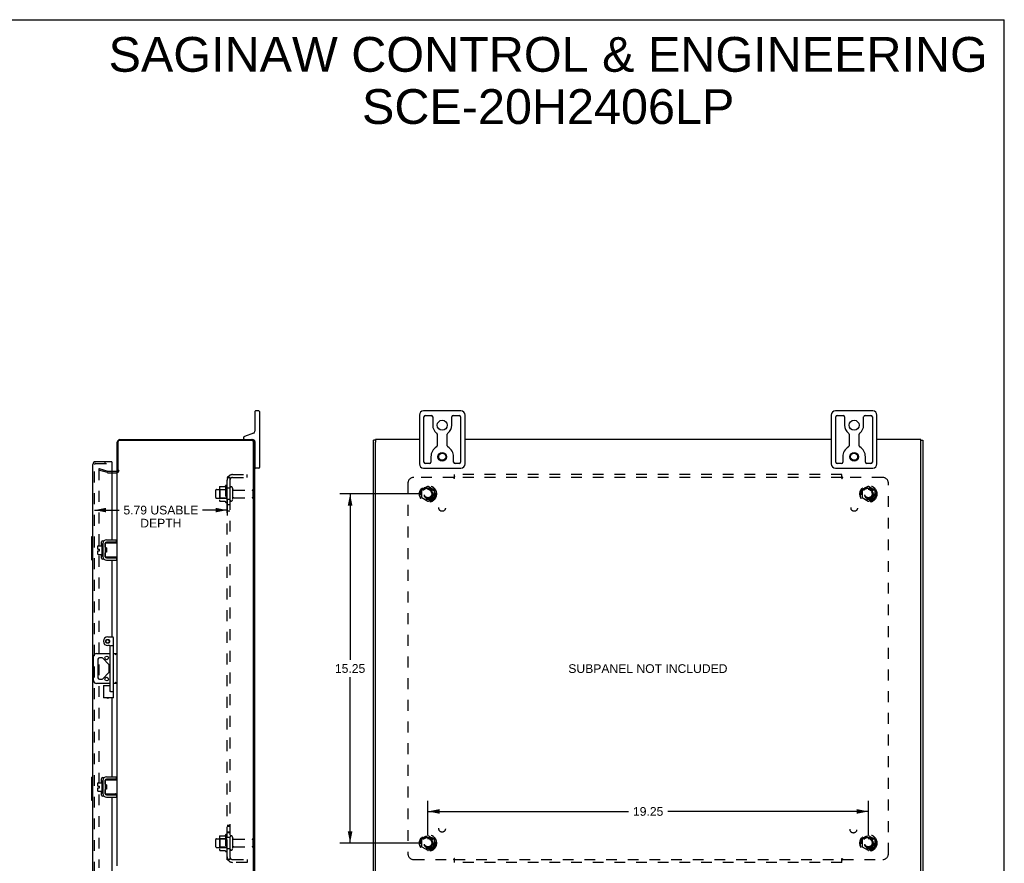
# Model space of a CAD drawing. Header units: inches. Extents: x 0 to 86.1, y 0 to 55.7.
# Tile 6 of 6: x 43 to 86.1, y 18.8 to 55.7. Entities that reach past the tile are written whole.
import ezdxf

# ---------------------------------------------------------------- set-up
doc = ezdxf.new("R2010")
doc.units = ezdxf.units.IN
doc.header["$LTSCALE"] = 4.734177
doc.header["$MEASUREMENT"] = 0
doc.linetypes.add('HIDDEN', pattern=[0.2, 0.1, -0.1])
doc.layers.get('0').update_dxf_attribs({"linetype": 'CONTINUOUS'})
for name, color, linetype in [('DEFAULT_2', 8, 'HIDDEN'), ('DIMENSIONS', 7, 'CONTINUOUS'), ('DOOR_ASSEMBLY', 7, 'CONTINUOUS'), ('SUBPANEL', 7, 'CONTINUOUS')]:
    doc.layers.add(name, color=color, linetype=linetype)
doc.styles.get("Standard").update_dxf_attribs({"font": 'arial.ttf'})
doc.dimstyles.new('DIMSTYLE_1', dxfattribs={"dimtxt": 0.379747, "dimasz": 0.506329, "dimexe": 0.09, "dimexo": 0.07, "dimgap": 0.0375, "dimtad": 0, "dimtih": 1, "dimtoh": 1, "dimzin": 4, "dimdsep": 46, "dimtxsty": 'Standard', "dimblk": '_FILLED', "dimblk1": '_FILLED', "dimblk2": '_FILLED', "dimcen": 0.09, "dimadec": 3, "dimazin": 1, "dimtfac": 1, "dimtdec": 3, "dimtofl": 0, "dimtmove": 0, "dimatfit": 3, "dimldrblk": '_FILLED', "dimfxl": 0, "dimtolj": 1, "dimtzin": 4, "dimarcsym": 0})

# ---------------------------------------------------------------- blocks, each defined once
blk = doc.blocks.new('_FILLED')
at = {"color": 0, "linetype": 'ByBlock'}
blk.add_solid([(0, 0), (-1, 0.2), (-1, -0.2)], dxfattribs=at)
blk = doc.blocks.new('*D5')
at = {"layer": 'DIMENSIONS', "color": 2, "linetype": 'Continuous'}
for p, q in [((52.104, 34.732), (52.104, 34.041)), ((46.311, 34.276), (47.384, 34.276)), ((52.104, 34.276), (51.032, 34.276))]:
    blk.add_line(p, q, dxfattribs=at)
at = {"layer": 'DIMENSIONS', "color": 2, "linetype": 'Continuous', "xscale": 0.5063291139, "yscale": 0.5063291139, "zscale": 0.5063291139, "rotation": 180}
blk.add_blockref('_FILLED', (46.311, 34.276), dxfattribs=at)
at = {"layer": 'DIMENSIONS', "color": 2, "linetype": 'Continuous', "xscale": 0.5063291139, "yscale": 0.5063291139, "zscale": 0.5063291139}
blk.add_blockref('_FILLED', (52.104, 34.276), dxfattribs=at)
at = {"layer": 'DIMENSIONS', "color": 2, "linetype": 'Continuous', "insert": (49.208, 34.466), "char_height": 0.37975, "width": 3.26808, "attachment_point": 2, "line_spacing_factor": 0.9}
blk.add_mtext('5.79 USABLE\\PDEPTH', dxfattribs=at)
blk = doc.blocks.new('*D10')
at = {"layer": 'DIMENSIONS', "color": 2, "linetype": 'Continuous'}
for p, q in [((60.53, 34.982), (57.025, 34.982)), ((57.48, 34.982), (57.48, 27.737)), ((57.48, 19.732), (57.48, 26.978)), ((60.53, 19.732), (57.025, 19.732))]:
    blk.add_line(p, q, dxfattribs=at)
at = {"layer": 'DIMENSIONS', "color": 2, "linetype": 'Continuous', "xscale": 0.5063291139, "yscale": 0.5063291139, "zscale": 0.5063291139}
for p, rotation in [((57.48, 34.982), 90), ((57.48, 19.732), 270)]:
    blk.add_blockref('_FILLED', p, dxfattribs=dict(at, rotation=rotation))
at = {"layer": 'DIMENSIONS', "color": 2, "linetype": 'Continuous', "insert": (57.48, 27.547), "char_height": 0.3797, "width": 1.327, "attachment_point": 2, "line_spacing_factor": 0.9}
blk.add_mtext('15.25', dxfattribs=at)
blk = doc.blocks.new('*D11')
at = {"layer": 'DIMENSIONS', "color": 2, "linetype": 'Continuous'}
for p, q in [((60.884, 20.087), (60.884, 21.57)), ((80.134, 20.087), (80.134, 21.57)), ((60.884, 21.114), (69.656, 21.114)), ((80.134, 21.114), (71.363, 21.114))]:
    blk.add_line(p, q, dxfattribs=at)
at = {"layer": 'DIMENSIONS', "color": 2, "linetype": 'Continuous', "xscale": 0.5063291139, "yscale": 0.5063291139, "zscale": 0.5063291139, "rotation": 180}
blk.add_blockref('_FILLED', (60.884, 21.114), dxfattribs=at)
at = {"layer": 'DIMENSIONS', "color": 2, "linetype": 'Continuous', "xscale": 0.5063291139, "yscale": 0.5063291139, "zscale": 0.5063291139}
blk.add_blockref('_FILLED', (80.134, 21.114), dxfattribs=at)
at = {"layer": 'DIMENSIONS', "color": 2, "linetype": 'Continuous', "insert": (70.509, 21.304), "char_height": 0.3797, "width": 1.327, "attachment_point": 2, "line_spacing_factor": 0.9}
blk.add_mtext('19.25', dxfattribs=at)

msp = doc.modelspace()

# ---------------------------------------------------------------- linework, layer by layer
at = {"color": 7, "linetype": 'Continuous'}
for p, q in [((0, 55.696), (86.076, 55.696)), ((86.076, 0), (86.076, 55.696)), ((53.319, 38.582), (53.319, 37.722)), ((53.494, 38.607), (53.344, 38.607)), ((53.519, 38.582), (53.519, 36.132)), ((60.509, 38.422), (60.509, 36.292)), ((62.324, 38.607), (60.694, 38.607)), ((60.709, 36.37), (60.709, 38.345)), ((60.772, 38.407), (61.028, 38.407)), ((61.09, 38.345), (61.09, 37.982)), ((61.928, 37.982), (61.928, 38.345)), ((61.991, 38.407), (62.247, 38.407)), ((62.309, 38.345), (62.309, 36.37)), ((62.509, 36.292), (62.509, 38.422)), ((78.509, 38.422), (78.509, 36.292)), ((80.324, 38.607), (78.694, 38.607)), ((78.709, 36.37), (78.709, 38.345)), ((78.772, 38.407), (79.028, 38.407)), ((79.09, 38.345), (79.09, 37.982)), ((79.928, 37.982), (79.928, 38.345)), ((79.991, 38.407), (80.247, 38.407)), ((80.309, 38.345), (80.309, 36.37)), ((80.509, 36.292), (80.509, 38.422)), ((53.26, 37.638), (52.859, 37.492)), ((61.29, 37.592), (61.29, 37.089)), ((61.728, 37.089), (61.728, 37.592)), ((79.29, 37.592), (79.29, 37.089)), ((79.728, 37.089), (79.728, 37.592)), ((52.819, 37.435), (52.819, 37.417)), ((53.168, 37.357), (53.229, 37.357)), ((53.319, 37.267), (53.319, 36.132)), ((58.584, 37.324), (58.509, 37.324)), ((58.584, 37.355), (58.584, 37.249)), ((82.434, 37.249), (82.434, 37.355)), ((82.434, 37.324), (82.509, 37.324)), ((53.319, 36.902), (53.304, 36.902)), ((61.014, 36.607), (61.014, 36.37)), ((62.004, 36.37), (62.004, 36.607)), ((79.014, 36.607), (79.014, 36.37)), ((80.004, 36.37), (80.004, 36.607)), ((53.319, 36.312), (53.304, 36.312)), ((60.952, 36.307), (60.772, 36.307)), ((62.247, 36.307), (62.067, 36.307)), ((78.952, 36.307), (78.772, 36.307)), ((80.247, 36.307), (80.067, 36.307)), ((53.494, 36.107), (53.344, 36.107)), ((60.694, 36.107), (62.324, 36.107)), ((78.694, 36.107), (80.324, 36.107)), ((46.462, 32.712), (46.627, 32.712)), ((46.627, 32.776), (46.627, 32.289)), ((46.637, 32.786), (46.657, 32.786)), ((46.667, 32.846), (46.67, 32.846)), ((46.771, 32.815), (46.771, 32.25)), ((46.775, 32.65), (46.775, 32.835)), ((46.785, 32.845), (47.304, 32.845)), ((47.271, 32.875), (46.831, 32.875)), ((47.271, 32.875), (47.271, 32.979)), ((46.452, 32.566), (46.452, 32.702)), ((46.452, 32.566), (46.52, 32.566)), ((46.452, 32.352), (46.452, 32.498)), ((46.452, 32.498), (46.52, 32.498)), ((46.462, 32.342), (46.627, 32.342)), ((46.52, 32.498), (46.52, 32.566)), ((46.637, 32.279), (46.657, 32.279)), ((46.775, 32.23), (46.775, 32.415)), ((46.835, 32.625), (46.785, 32.625)), ((46.835, 32.44), (46.785, 32.44)), ((46.801, 32.44), (46.801, 32.625)), ((46.806, 32.521), (46.803, 32.545)), ((46.811, 32.44), (46.817, 32.45)), ((46.816, 32.452), (46.823, 32.44)), ((46.831, 32.513), (46.828, 32.556)), ((46.835, 32.625), (46.835, 32.44)), ((46.667, 32.219), (46.67, 32.219)), ((47.304, 32.22), (46.785, 32.22)), ((46.831, 32.19), (47.271, 32.19)), ((47.232, 32.227), (47.224, 32.23)), ((47.271, 32.19), (47.271, 32.086)), ((46.393, 28.013), (46.994, 28.013)), ((47.134, 28.013), (47.304, 28.013)), ((46.268, 26.826), (46.268, 27.888)), ((46.459, 27.76), (46.459, 26.955)), ((46.621, 27.822), (46.522, 27.822)), ((46.931, 27.538), (46.665, 27.804)), ((46.665, 26.911), (46.931, 27.177)), ((46.949, 27.221), (46.949, 27.494)), ((46.994, 26.701), (46.393, 26.701)), ((46.522, 26.892), (46.621, 26.892)), ((47.304, 26.701), (47.134, 26.701)), ((46.627, 22.426), (46.627, 21.939)), ((46.637, 22.436), (46.657, 22.436)), ((46.667, 22.496), (46.67, 22.496)), ((46.771, 22.465), (46.771, 21.9)), ((46.775, 22.3), (46.775, 22.485)), ((46.785, 22.495), (47.304, 22.495)), ((47.271, 22.525), (46.831, 22.525)), ((47.271, 22.525), (47.271, 22.629)), ((46.452, 22.216), (46.452, 22.352)), ((46.452, 22.216), (46.52, 22.216)), ((46.452, 22.148), (46.52, 22.148)), ((46.452, 22.002), (46.452, 22.148)), ((46.462, 22.362), (46.627, 22.362)), ((46.462, 21.992), (46.627, 21.992)), ((46.52, 22.148), (46.52, 22.216)), ((46.775, 21.88), (46.775, 22.065)), ((46.835, 22.275), (46.785, 22.275)), ((46.835, 22.09), (46.785, 22.09)), ((46.801, 22.09), (46.801, 22.275)), ((46.806, 22.171), (46.803, 22.195)), ((46.811, 22.09), (46.817, 22.1)), ((46.816, 22.102), (46.823, 22.09)), ((46.831, 22.163), (46.828, 22.206)), ((46.835, 22.275), (46.835, 22.09)), ((46.637, 21.929), (46.657, 21.929)), ((46.667, 21.869), (46.67, 21.869)), ((47.304, 21.87), (46.785, 21.87)), ((46.831, 21.84), (47.271, 21.84)), ((47.232, 21.877), (47.224, 21.88)), ((47.271, 21.84), (47.271, 21.736))]:
    msp.add_line(p, q, dxfattribs=at)
at = {"color": 3, "linetype": 'Continuous'}
for p, q in [((47.304, 35.995), (47.304, 37.24)), ((47.327, 37.244), (47.327, 35.982)), ((47.407, 37.324), (53.171, 37.324)), ((47.421, 37.357), (53.168, 37.357)), ((53.251, 17.47), (53.251, 37.244)), ((53.304, 37.221), (53.304, 17.493)), ((58.509, 17.39), (58.509, 37.324)), ((58.584, 37.355), (58.584, 37.357)), ((60.509, 37.357), (58.584, 37.357)), ((58.584, 17.467), (58.584, 37.248)), ((78.509, 37.357), (62.509, 37.357)), ((82.434, 37.357), (80.509, 37.357)), ((82.434, 37.355), (82.434, 37.357)), ((82.434, 17.467), (82.434, 37.248)), ((82.509, 37.324), (82.509, 17.39)), ((47.061, 35.982), (47.262, 35.982)), ((47.304, 18.732), (47.304, 35.982)), ((46.667, 32.846), (46.667, 32.219)), ((46.831, 32.979), (47.271, 32.979)), ((46.831, 32.086), (47.271, 32.086)), ((46.667, 22.496), (46.667, 21.869)), ((46.831, 22.629), (47.271, 22.629)), ((46.831, 21.736), (47.271, 21.736))]:
    msp.add_line(p, q, dxfattribs=at)
at = {"color": 7, "linetype": 'Continuous'}
for points in [[(47.224, 32.835), (47.232, 32.838), (47.235, 32.839), (47.238, 32.84), (47.241, 32.841), (47.244, 32.842), (47.247, 32.842), (47.25, 32.843), (47.252, 32.844), (47.255, 32.844), (47.257, 32.844), (47.259, 32.845), (47.261, 32.845), (47.263, 32.845)], [(46.775, 32.65), (46.775, 32.648), (46.775, 32.646), (46.775, 32.645), (46.775, 32.643), (46.776, 32.642), (46.776, 32.64), (46.776, 32.639), (46.776, 32.638), (46.777, 32.636), (46.777, 32.635), (46.778, 32.634), (46.778, 32.633), (46.778, 32.632), (46.779, 32.631), (46.779, 32.63), (46.78, 32.629), (46.78, 32.628), (46.781, 32.628), (46.781, 32.627), (46.782, 32.626), (46.783, 32.626), (46.783, 32.625), (46.784, 32.625), (46.785, 32.625)], [(46.785, 32.44), (46.784, 32.44), (46.783, 32.44), (46.783, 32.439), (46.782, 32.439), (46.782, 32.438), (46.781, 32.438), (46.78, 32.437), (46.78, 32.436), (46.779, 32.435), (46.779, 32.434), (46.778, 32.433), (46.778, 32.432), (46.778, 32.431), (46.777, 32.43), (46.777, 32.429), (46.777, 32.428), (46.776, 32.426), (46.776, 32.425), (46.776, 32.423), (46.775, 32.422), (46.775, 32.42), (46.775, 32.419), (46.775, 32.417), (46.775, 32.415)], [(46.803, 32.545), (46.802, 32.553), (46.802, 32.561), (46.801, 32.565)], [(46.816, 32.452), (46.815, 32.453), (46.814, 32.455), (46.814, 32.458), (46.813, 32.462), (46.812, 32.466), (46.811, 32.471), (46.81, 32.477), (46.81, 32.483), (46.809, 32.49), (46.808, 32.497), (46.807, 32.505), (46.806, 32.513), (46.806, 32.521)], [(46.828, 32.556), (46.827, 32.566), (46.827, 32.577), (46.826, 32.587), (46.825, 32.597), (46.824, 32.606), (46.824, 32.615), (46.823, 32.622), (46.823, 32.625)], [(46.835, 32.453), (46.835, 32.454), (46.834, 32.462), (46.834, 32.472), (46.833, 32.481), (46.832, 32.491), (46.831, 32.502), (46.831, 32.513)], [(46.775, 32.27), (46.774, 32.271), (46.772, 32.273), (46.771, 32.274)], [(47.263, 32.22), (47.261, 32.22), (47.259, 32.22), (47.257, 32.22), (47.255, 32.221), (47.252, 32.221), (47.25, 32.222), (47.247, 32.223), (47.244, 32.223), (47.241, 32.224), (47.238, 32.225), (47.235, 32.226), (47.232, 32.227)], [(47.298, 28.013), (47.295, 28.013), (47.291, 28.012), (47.287, 28.01), (47.282, 28.007), (47.277, 28.004), (47.271, 28), (47.266, 27.996), (47.26, 27.992), (47.254, 27.988), (47.248, 27.983), (47.242, 27.978), (47.236, 27.973), (47.229, 27.968), (47.223, 27.963), (47.217, 27.958), (47.211, 27.953)], [(47.229, 26.747), (47.217, 26.757), (47.211, 26.761)], [(47.298, 26.701), (47.295, 26.702), (47.291, 26.703), (47.287, 26.705), (47.282, 26.708), (47.277, 26.711), (47.271, 26.715), (47.266, 26.719), (47.26, 26.723), (47.254, 26.727), (47.248, 26.732), (47.242, 26.737), (47.236, 26.742), (47.229, 26.747)], [(47.224, 22.485), (47.232, 22.488), (47.235, 22.489), (47.238, 22.49), (47.241, 22.491), (47.244, 22.492), (47.247, 22.492), (47.25, 22.493), (47.252, 22.494), (47.255, 22.494), (47.257, 22.494), (47.259, 22.495), (47.261, 22.495), (47.263, 22.495)], [(46.775, 22.3), (46.775, 22.298), (46.775, 22.296), (46.775, 22.295), (46.775, 22.293), (46.776, 22.292), (46.776, 22.29), (46.776, 22.289), (46.776, 22.288), (46.777, 22.286), (46.777, 22.285), (46.778, 22.284), (46.778, 22.283), (46.778, 22.282), (46.779, 22.281), (46.779, 22.28), (46.78, 22.279), (46.78, 22.278), (46.781, 22.278), (46.781, 22.277), (46.782, 22.276), (46.783, 22.276), (46.783, 22.275), (46.784, 22.275), (46.785, 22.275)], [(46.785, 22.09), (46.784, 22.09), (46.783, 22.09), (46.783, 22.089), (46.782, 22.089), (46.782, 22.088), (46.781, 22.088), (46.78, 22.087), (46.78, 22.086), (46.779, 22.085), (46.779, 22.084), (46.778, 22.083), (46.778, 22.082), (46.778, 22.081), (46.777, 22.08), (46.777, 22.079), (46.777, 22.078), (46.776, 22.076), (46.776, 22.075), (46.776, 22.073), (46.775, 22.072), (46.775, 22.07), (46.775, 22.069), (46.775, 22.067), (46.775, 22.065)], [(46.803, 22.195), (46.802, 22.203), (46.802, 22.211), (46.801, 22.215)], [(46.816, 22.102), (46.815, 22.103), (46.814, 22.105), (46.814, 22.108), (46.813, 22.112), (46.812, 22.116), (46.811, 22.121), (46.81, 22.127), (46.81, 22.133), (46.809, 22.14), (46.808, 22.147), (46.807, 22.155), (46.806, 22.163), (46.806, 22.171)], [(46.828, 22.206), (46.827, 22.216), (46.827, 22.227), (46.826, 22.237), (46.825, 22.247), (46.824, 22.256), (46.824, 22.265), (46.823, 22.272), (46.823, 22.275)], [(46.835, 22.103), (46.835, 22.104), (46.834, 22.112), (46.834, 22.122), (46.833, 22.131), (46.832, 22.141), (46.831, 22.152), (46.831, 22.163)], [(46.775, 21.92), (46.774, 21.921), (46.772, 21.923), (46.771, 21.924)], [(47.263, 21.87), (47.261, 21.87), (47.259, 21.87), (47.257, 21.87), (47.255, 21.871), (47.252, 21.871), (47.25, 21.872), (47.247, 21.873), (47.244, 21.873), (47.241, 21.874), (47.238, 21.875), (47.235, 21.876), (47.232, 21.877)]]:
    msp.add_lwpolyline(points, dxfattribs=at)
for centre, radius in [((61.509, 37.982), 0.219), ((79.509, 37.982), 0.219), ((61.509, 36.607), 0.188), ((61.509, 36.607), 0.156), ((79.509, 36.607), 0.188), ((79.509, 36.607), 0.156), ((46.84, 27.822), 0.08), ((46.84, 26.892), 0.08)]:
    msp.add_circle(centre, radius, dxfattribs=at)
for centre, radius, start, end in [((53.344, 38.582), 0.025, 90, 180), ((53.494, 38.582), 0.025, 0, 90), ((60.694, 38.422), 0.185, 90, 180), ((60.772, 38.345), 0.0625, 90, 180), ((61.028, 38.345), 0.0625, 360, 90), ((61.991, 38.345), 0.0625, 90, 180), ((62.247, 38.345), 0.0625, 360, 90), ((62.324, 38.422), 0.185, 0, 90), ((78.694, 38.422), 0.185, 90, 180), ((78.772, 38.345), 0.0625, 90, 180), ((79.028, 38.345), 0.0625, 360, 90), ((79.991, 38.345), 0.0625, 90, 180), ((80.247, 38.345), 0.0625, 360, 90), ((80.324, 38.422), 0.185, 0, 90), ((61.509, 37.982), 0.419, 180, 234.223), ((61.509, 37.982), 0.419, 305.777, 360), ((79.509, 37.982), 0.419, 180, 234.223), ((79.509, 37.982), 0.419, 305.777, 360), ((52.879, 37.435), 0.06, 110, 180), ((53.229, 37.722), 0.09, 290, 360), ((61.228, 37.592), 0.0625, 0, 54.223), ((61.791, 37.592), 0.0625, 125.777, 180), ((79.228, 37.592), 0.0625, 0, 54.223), ((79.791, 37.592), 0.0625, 125.777, 180), ((52.879, 37.417), 0.06, 180, 270), ((53.229, 37.267), 0.09, 0, 90), ((61.509, 36.607), 0.495, 120.3269, 180), ((61.228, 37.089), 0.0625, 300.3269, 0), ((61.791, 37.089), 0.0625, 180, 239.6731), ((61.509, 36.607), 0.495, 0, 59.6731), ((79.509, 36.607), 0.495, 120.3269, 180), ((79.228, 37.089), 0.0625, 300.3269, 0), ((79.791, 37.089), 0.0625, 180, 239.6731), ((79.509, 36.607), 0.495, 0, 59.6731), ((60.694, 36.292), 0.185, 180, 270), ((60.772, 36.37), 0.0625, 180, 270), ((60.952, 36.37), 0.0625, 270, 0), ((62.067, 36.37), 0.0625, 180, 270), ((62.247, 36.37), 0.0625, 270, 0), ((62.324, 36.292), 0.185, 270, 360), ((78.694, 36.292), 0.185, 180, 270), ((78.772, 36.37), 0.0625, 180, 270), ((78.952, 36.37), 0.0625, 270, 0), ((80.067, 36.37), 0.0625, 180, 270), ((80.247, 36.37), 0.0625, 270, 0), ((80.324, 36.292), 0.185, 270, 360), ((53.344, 36.132), 0.025, 180, 270), ((53.494, 36.132), 0.025, 270, 360), ((46.462, 32.702), 0.01, 90, 180), ((46.637, 32.776), 0.01, 90, 180), ((46.657, 32.776), 0.01, 0, 90), ((46.831, 32.815), 0.06, 90, 180), ((46.785, 32.782), 0.0162, 128.1095, 149.7501), ((46.785, 32.835), 0.01, 90, 144.8477), ((46.462, 32.352), 0.01, 180, 270), ((46.637, 32.289), 0.01, 180, 270), ((46.657, 32.289), 0.01, 270, 360), ((46.785, 32.282), 0.0162, 210.2499, 231.8905), ((46.831, 32.25), 0.06, 180, 270), ((46.785, 32.23), 0.01, 180, 189.0225), ((46.785, 32.23), 0.01, 214.7076, 270), ((46.393, 27.888), 0.125, 90, 180), ((46.522, 27.76), 0.0625, 90, 180), ((46.621, 27.76), 0.0625, 45, 90), ((46.887, 27.494), 0.0625, 0, 45), ((46.887, 27.221), 0.0625, 315, 360), ((46.393, 26.826), 0.125, 180, 270), ((46.522, 26.955), 0.0625, 180, 270), ((46.621, 26.955), 0.0625, 270, 315), ((46.637, 22.426), 0.01, 90, 180), ((46.657, 22.426), 0.01, 0, 90), ((46.831, 22.465), 0.06, 90, 180), ((46.785, 22.432), 0.0162, 128.1095, 149.7501), ((46.785, 22.485), 0.01, 90, 144.8477), ((46.462, 22.352), 0.01, 90, 180), ((46.462, 22.002), 0.01, 180, 270), ((46.637, 21.939), 0.01, 180, 270), ((46.657, 21.939), 0.01, 270, 360), ((46.785, 21.932), 0.0162, 210.2499, 231.8905), ((46.831, 21.9), 0.06, 180, 270), ((46.785, 21.88), 0.01, 180, 189.0225), ((46.785, 21.88), 0.01, 214.8438, 270)]:
    msp.add_arc(centre, radius, start, end, dxfattribs=at)
at = {"color": 3, "linetype": 'Continuous'}
for centre, radius, start, end in [((47.421, 37.24), 0.117, 90, 180), ((47.407, 37.244), 0.08, 90, 180), ((53.168, 37.221), 0.136, 0, 90), ((53.171, 37.244), 0.08, 0, 90), ((47.262, 36.024), 0.042, 270, 360), ((46.831, 32.815), 0.164, 90, 180), ((46.831, 32.25), 0.164, 180, 270), ((46.831, 22.465), 0.164, 90, 180), ((46.831, 21.9), 0.164, 180, 270)]:
    msp.add_arc(centre, radius, start, end, dxfattribs=at)
at = {"layer": 'DEFAULT_2', "color": 8, "linetype": 'HIDDEN'}
for p, q in [((46.511, 36.087), (46.492, 36.014)), ((46.492, 36.06), (46.492, 18.655)), ((46.878, 35.911), (46.492, 36.014)), ((46.511, 36.087), (46.897, 35.983)), ((46.904, 35.982), (47.061, 35.982)), ((46.904, 35.907), (47.262, 35.907)), ((51.79, 35.301), (52.008, 35.301)), ((52.034, 35.338), (52.034, 34.627)), ((52.104, 34.648), (52.104, 35.317)), ((60.879, 35.3), (60.612, 35.146)), ((61.157, 35.146), (60.889, 35.3)), ((80.129, 35.3), (79.862, 35.146)), ((80.407, 35.146), (80.139, 35.3)), ((51.604, 35.14), (51.604, 34.825)), ((51.634, 35.17), (52.229, 35.17)), ((51.768, 35.238), (51.768, 34.727)), ((51.788, 35.166), (51.768, 35.186)), ((51.788, 35.166), (51.788, 34.799)), ((52.084, 35.166), (51.788, 35.166)), ((52.084, 35.166), (52.104, 35.186)), ((52.084, 35.166), (52.084, 34.799)), ((52.229, 35.24), (52.229, 34.725)), ((52.339, 35.24), (52.339, 34.725)), ((52.402, 35.147), (53.199, 35.147)), ((53.229, 35.117), (53.229, 34.847)), ((60.607, 35.137), (60.607, 34.828)), ((61.162, 35.137), (61.162, 34.828)), ((79.857, 35.137), (79.857, 34.828)), ((80.412, 35.137), (80.412, 34.828)), ((51.634, 34.795), (52.229, 34.795)), ((51.788, 34.799), (51.768, 34.779)), ((52.084, 34.799), (51.788, 34.799)), ((51.79, 34.664), (52.008, 34.664)), ((52.084, 34.799), (52.104, 34.779)), ((52.402, 34.817), (53.199, 34.817)), ((60.612, 34.819), (60.879, 34.665)), ((60.889, 34.665), (61.157, 34.819)), ((79.862, 34.819), (80.129, 34.665)), ((80.139, 34.665), (80.407, 34.819)), ((51.604, 19.89), (51.604, 19.575)), ((51.634, 19.92), (52.229, 19.92)), ((51.768, 19.988), (51.768, 19.477)), ((51.788, 19.916), (51.768, 19.936)), ((52.084, 19.916), (51.788, 19.916)), ((51.788, 19.916), (51.788, 19.549)), ((51.79, 20.051), (52.008, 20.051)), ((52.034, 20.088), (52.034, 19.377)), ((52.084, 19.916), (52.104, 19.936)), ((52.084, 19.916), (52.084, 19.549)), ((52.104, 19.398), (52.104, 20.067)), ((52.229, 19.99), (52.229, 19.475)), ((52.339, 19.99), (52.339, 19.475)), ((52.402, 19.897), (53.199, 19.897)), ((53.229, 19.867), (53.229, 19.597)), ((60.607, 19.887), (60.607, 19.578)), ((60.879, 20.05), (60.612, 19.896)), ((61.157, 19.896), (60.889, 20.05)), ((61.162, 19.887), (61.162, 19.578)), ((79.857, 19.887), (79.857, 19.578)), ((80.129, 20.05), (79.862, 19.896)), ((80.407, 19.896), (80.139, 20.05)), ((80.412, 19.887), (80.412, 19.578)), ((51.634, 19.545), (52.229, 19.545)), ((51.788, 19.549), (51.768, 19.529)), ((52.084, 19.549), (51.788, 19.549)), ((51.79, 19.414), (52.008, 19.414)), ((52.084, 19.549), (52.104, 19.529)), ((52.402, 19.567), (53.199, 19.567)), ((60.612, 19.569), (60.879, 19.415)), ((60.889, 19.415), (61.157, 19.569)), ((79.862, 19.569), (80.129, 19.415)), ((80.139, 19.415), (80.407, 19.569))]:
    msp.add_line(p, q, dxfattribs=at)
for points in [[(46.511, 36.08), (46.51, 36.08), (46.508, 36.08), (46.506, 36.079), (46.505, 36.079), (46.503, 36.078), (46.502, 36.077), (46.501, 36.077), (46.499, 36.076), (46.498, 36.074), (46.497, 36.073), (46.496, 36.072), (46.495, 36.071), (46.494, 36.069), (46.493, 36.068), (46.493, 36.066), (46.492, 36.065), (46.492, 36.063), (46.492, 36.061), (46.492, 36.06)], [(46.516, 36.079), (46.514, 36.08), (46.513, 36.08), (46.511, 36.08)], [(51.781, 35.295), (51.781, 35.297), (51.782, 35.298), (51.784, 35.299), (51.785, 35.3), (51.787, 35.301), (51.788, 35.301), (51.79, 35.301)], [(52.017, 35.307), (52.017, 35.306), (52.017, 35.306), (52.016, 35.306), (52.016, 35.306), (52.016, 35.305), (52.016, 35.305), (52.015, 35.305), (52.015, 35.304), (52.015, 35.304), (52.014, 35.304), (52.014, 35.303), (52.013, 35.303), (52.013, 35.303), (52.012, 35.302), (52.011, 35.302), (52.01, 35.302), (52.009, 35.301), (52.008, 35.301)], [(51.781, 34.67), (51.781, 34.668), (51.782, 34.667), (51.784, 34.666), (51.785, 34.665), (51.787, 34.664), (51.788, 34.664), (51.79, 34.664)], [(52.008, 34.664), (52.009, 34.664), (52.01, 34.663), (52.011, 34.663), (52.012, 34.663), (52.013, 34.662), (52.013, 34.662), (52.014, 34.662), (52.014, 34.661), (52.015, 34.661), (52.015, 34.661), (52.015, 34.66), (52.016, 34.66), (52.016, 34.66), (52.016, 34.659), (52.016, 34.659), (52.017, 34.659), (52.017, 34.659), (52.017, 34.658)], [(51.781, 20.045), (51.781, 20.047), (51.782, 20.048), (51.784, 20.049), (51.785, 20.05), (51.787, 20.051), (51.788, 20.051), (51.79, 20.051)], [(52.017, 20.057), (52.017, 20.056), (52.017, 20.056), (52.016, 20.056), (52.016, 20.056), (52.016, 20.055), (52.016, 20.055), (52.015, 20.055), (52.015, 20.054), (52.015, 20.054), (52.014, 20.054), (52.014, 20.053), (52.013, 20.053), (52.013, 20.053), (52.012, 20.052), (52.011, 20.052), (52.01, 20.052), (52.009, 20.051), (52.008, 20.051)], [(51.781, 19.42), (51.781, 19.418), (51.782, 19.417), (51.784, 19.416), (51.785, 19.415), (51.787, 19.414), (51.788, 19.414), (51.79, 19.414)], [(52.008, 19.414), (52.009, 19.414), (52.01, 19.413), (52.011, 19.413), (52.012, 19.413), (52.013, 19.412), (52.013, 19.412), (52.014, 19.412), (52.014, 19.411), (52.015, 19.411), (52.015, 19.411), (52.015, 19.41), (52.016, 19.41), (52.016, 19.41), (52.016, 19.409), (52.016, 19.409), (52.017, 19.409), (52.017, 19.409), (52.017, 19.408)]]:
    msp.add_lwpolyline(points, dxfattribs=at)
for centre, radius in [((60.884, 34.982), 0.372), ((60.884, 34.982), 0.356), ((60.884, 34.982), 0.312), ((80.134, 34.982), 0.372), ((80.134, 34.982), 0.356), ((80.134, 34.982), 0.312), ((60.884, 34.982), 0.204), ((60.884, 34.982), 0.188), ((60.884, 34.982), 0.183), ((60.884, 34.982), 0.165), ((80.134, 34.982), 0.204), ((80.134, 34.982), 0.188), ((80.134, 34.982), 0.183), ((80.134, 34.982), 0.165), ((60.884, 19.732), 0.372), ((60.884, 19.732), 0.356), ((60.884, 19.732), 0.312), ((60.884, 19.732), 0.204), ((60.884, 19.732), 0.188), ((60.884, 19.732), 0.183), ((60.884, 19.732), 0.165), ((80.134, 19.732), 0.372), ((80.134, 19.732), 0.356), ((80.134, 19.732), 0.312), ((80.134, 19.732), 0.204), ((80.134, 19.732), 0.188), ((80.134, 19.732), 0.183), ((80.134, 19.732), 0.165)]:
    msp.add_circle(centre, radius, dxfattribs=at)
for centre, radius, start, end in [((46.904, 36.007), 0.1, 255, 270), ((46.904, 36.007), 0.025, 255, 270), ((47.262, 36.024), 0.117, 270, 360), ((51.91, 35.238), 0.141, 156.05, 180), ((52.635, 34.982), 0.698, 149.3369, 152.3186), ((52.066, 35.317), 0.0384, 0, 145.5503), ((52.284, 35.24), 0.055, 0, 180), ((60.884, 35.291), 0.01, 60.0127, 119.9883), ((80.134, 35.291), 0.01, 60.0127, 119.9883), ((51.634, 35.14), 0.03, 90, 180), ((52.402, 35.21), 0.0625, 180, 270), ((53.199, 35.117), 0.03, 0, 90), ((60.617, 35.137), 0.01, 120.012, 179.9887), ((61.152, 35.137), 0.01, 0.0124, 59.9892), ((79.867, 35.137), 0.01, 120.012, 179.9887), ((80.402, 35.137), 0.01, 0.0124, 59.9892), ((51.634, 34.825), 0.03, 180, 270), ((51.91, 34.727), 0.141, 180, 203.95), ((52.635, 34.982), 0.698, 207.6814, 210.6631), ((52.066, 34.648), 0.0384, 214.4497, 360), ((52.284, 34.725), 0.055, 180, 360), ((52.402, 34.755), 0.0625, 90, 180), ((53.199, 34.847), 0.03, 270, 360), ((60.617, 34.828), 0.01, 180.0124, 239.9892), ((60.884, 34.674), 0.01, 240.0127, 299.9883), ((61.152, 34.828), 0.01, 300.012, 359.9887), ((79.867, 34.828), 0.01, 180.0124, 239.9892), ((80.134, 34.674), 0.01, 240.0127, 299.9883), ((80.402, 34.828), 0.01, 300.012, 359.9887), ((51.634, 19.89), 0.03, 90, 180), ((51.91, 19.988), 0.141, 156.05, 180), ((52.635, 19.732), 0.698, 149.3369, 152.3186), ((52.066, 20.067), 0.0384, 0, 145.5503), ((52.284, 19.99), 0.055, 0, 180), ((52.402, 19.96), 0.0625, 180, 270), ((53.199, 19.867), 0.03, 0, 90), ((60.617, 19.887), 0.01, 120.012, 179.9887), ((60.884, 20.041), 0.01, 60.0127, 119.9883), ((61.152, 19.887), 0.01, 0.0124, 59.9892), ((79.867, 19.887), 0.01, 120.012, 179.9887), ((80.134, 20.041), 0.01, 60.0127, 119.9883), ((80.402, 19.887), 0.01, 0.0124, 59.9892), ((51.634, 19.575), 0.03, 180, 270), ((51.91, 19.477), 0.141, 180, 203.95), ((52.635, 19.732), 0.698, 207.6814, 210.6631), ((52.066, 19.398), 0.0384, 214.4497, 360), ((52.284, 19.475), 0.055, 180, 360), ((52.402, 19.505), 0.0625, 90, 180), ((53.199, 19.597), 0.03, 270, 360), ((60.617, 19.578), 0.01, 180.0124, 239.9892), ((60.884, 19.424), 0.01, 240.0127, 299.9883), ((61.152, 19.578), 0.01, 300.012, 359.9887), ((79.867, 19.578), 0.01, 180.0124, 239.9892), ((80.134, 19.424), 0.01, 240.0127, 299.9883), ((80.402, 19.578), 0.01, 300.012, 359.9887)]:
    msp.add_arc(centre, radius, start, end, dxfattribs=at)
at = {"layer": 'DOOR_ASSEMBLY', "color": 3, "linetype": 'Continuous'}
for p, q in [((46.236, 18.443), (46.236, 36.272)), ((47.061, 36.389), (46.353, 36.389)), ((47.061, 36.314), (47.061, 32.979)), ((46.62, 32.712), (46.62, 32.889)), ((46.67, 32.939), (46.724, 32.939)), ((47.061, 32.875), (47.061, 32.845)), ((46.62, 32.176), (46.62, 32.342)), ((46.724, 32.126), (46.67, 32.126)), ((47.061, 32.22), (47.061, 32.19)), ((47.061, 32.086), (47.061, 28.732)), ((47.061, 26.07), (47.061, 22.629)), ((46.62, 22.362), (46.62, 22.539)), ((46.67, 22.589), (46.724, 22.589)), ((47.061, 22.525), (47.061, 22.495)), ((46.62, 21.826), (46.62, 21.992)), ((46.724, 21.776), (46.67, 21.776)), ((47.061, 21.87), (47.061, 21.84)), ((47.061, 21.736), (47.061, 18.401))]:
    msp.add_line(p, q, dxfattribs=at)
at = {"layer": 'DOOR_ASSEMBLY', "color": 8, "linetype": 'HIDDEN'}
for p, q in [((46.311, 18.443), (46.311, 36.272)), ((46.353, 36.314), (47.061, 36.314)), ((46.779, 36.314), (46.779, 36.389))]:
    msp.add_line(p, q, dxfattribs=at)
at = {"layer": 'DOOR_ASSEMBLY', "color": 7, "linetype": 'Continuous'}
for p, q in [((47.061, 36.389), (47.061, 36.314)), ((46.176, 33.093), (46.176, 32.123)), ((46.191, 33.108), (46.236, 33.108)), ((46.223, 33.008), (46.223, 32.208)), ((46.191, 32.108), (46.236, 32.108)), ((47.104, 28.732), (46.884, 28.732)), ((47.134, 26.07), (47.134, 28.702)), ((46.964, 28.357), (46.884, 28.357)), ((46.994, 26.387), (46.994, 28.327)), ((47.024, 28.357), (47.104, 28.357)), ((46.696, 26.607), (46.696, 26.07)), ((46.696, 26.607), (46.994, 26.607)), ((47.016, 26.357), (47.104, 26.357)), ((47.134, 26.07), (46.696, 26.07)), ((46.176, 22.592), (46.176, 21.622)), ((46.191, 22.607), (46.236, 22.607)), ((46.223, 22.507), (46.223, 21.707)), ((46.191, 21.607), (46.236, 21.607))]:
    msp.add_line(p, q, dxfattribs=at)
for points in [[(46.221, 33.044), (46.222, 33.038), (46.222, 33.032), (46.223, 33.026), (46.223, 33.02), (46.223, 33.014), (46.223, 33.008)], [(46.223, 32.208), (46.223, 32.201), (46.223, 32.195), (46.223, 32.189), (46.222, 32.183), (46.222, 32.177), (46.221, 32.171)], [(46.696, 26.607), (46.697, 26.607), (46.697, 26.607), (46.698, 26.606), (46.718, 26.586)], [(46.718, 26.586), (46.722, 26.582), (46.726, 26.577)], [(46.964, 26.387), (46.971, 26.381), (46.977, 26.375), (46.984, 26.37), (46.99, 26.365), (46.997, 26.362), (47.003, 26.359), (47.01, 26.358), (47.016, 26.357)], [(46.696, 26.07), (46.697, 26.07), (46.697, 26.071), (46.698, 26.072), (46.718, 26.091)], [(46.718, 26.091), (46.722, 26.095), (46.726, 26.1)], [(47.113, 26.091), (47.109, 26.096), (47.104, 26.1)], [(47.134, 26.07), (47.134, 26.07), (47.133, 26.071), (47.132, 26.072), (47.113, 26.091)], [(46.221, 22.544), (46.222, 22.538), (46.222, 22.532), (46.223, 22.526), (46.223, 22.52), (46.223, 22.514), (46.223, 22.507)], [(46.223, 21.707), (46.223, 21.701), (46.223, 21.695), (46.223, 21.689), (46.222, 21.683), (46.222, 21.677), (46.221, 21.671)]]:
    msp.add_lwpolyline(points, dxfattribs=at)
for radius in [0.085, 0.08]:
    msp.add_circle((46.884, 28.545), radius, dxfattribs=at)
at = {"layer": 'DOOR_ASSEMBLY', "color": 3, "linetype": 'Continuous'}
for centre, radius, start, end in [((46.353, 36.272), 0.117, 90, 180), ((46.67, 32.889), 0.05, 90, 180), ((46.67, 32.176), 0.05, 180, 270), ((46.884, 26.17), 0.109, 246.5591, 293.4409), ((46.67, 22.539), 0.05, 90, 180), ((46.67, 21.826), 0.05, 180, 270)]:
    msp.add_arc(centre, radius, start, end, dxfattribs=at)
at = {"layer": 'DOOR_ASSEMBLY', "color": 8, "linetype": 'HIDDEN'}
msp.add_arc((46.353, 36.272), 0.042, 90, 180, dxfattribs=at)
at = {"layer": 'DOOR_ASSEMBLY', "color": 7, "linetype": 'Continuous'}
for centre, radius, start, end in [((46.191, 33.093), 0.015, 90, 180), ((46.221, 33.093), 0.015, 0, 90), ((46.191, 32.123), 0.015, 180, 270), ((46.221, 32.123), 0.015, 270, 360), ((46.884, 28.545), 0.188, 90, 270), ((47.104, 28.702), 0.03, 0, 90), ((46.964, 28.327), 0.03, 359.9987, 89.9934), ((47.024, 28.327), 0.03, 90, 180), ((47.104, 28.327), 0.03, 0, 90), ((47.024, 26.387), 0.03, 180, 270), ((47.104, 26.387), 0.03, 270, 360), ((46.191, 22.592), 0.015, 90, 180), ((46.221, 22.592), 0.015, 0, 90), ((46.191, 21.622), 0.015, 180, 270), ((46.221, 21.622), 0.015, 270, 360)]:
    msp.add_arc(centre, radius, start, end, dxfattribs=at)
at = {"layer": 'SUBPANEL', "color": 8, "linetype": 'HIDDEN'}
for p, q in [((52.158, 35.74), (52.255, 35.66)), ((52.341, 35.826), (52.979, 35.826)), ((52.979, 35.701), (52.979, 35.826)), ((62.041, 35.66), (62.041, 35.826)), ((78.978, 35.826), (62.041, 35.826)), ((78.978, 35.66), (78.978, 35.826)), ((52.104, 19.014), (52.104, 35.701)), ((52.229, 35.701), (52.104, 35.701)), ((52.177, 35.7), (52.178, 35.7)), ((52.178, 35.7), (52.179, 35.7)), ((52.179, 35.7), (52.181, 35.699)), ((52.181, 35.699), (52.182, 35.699)), ((52.182, 35.699), (52.183, 35.699)), ((52.183, 35.699), (52.184, 35.698)), ((52.184, 35.698), (52.186, 35.698)), ((52.186, 35.698), (52.187, 35.698)), ((52.187, 35.698), (52.189, 35.697)), ((52.189, 35.697), (52.19, 35.697)), ((52.19, 35.697), (52.191, 35.697)), ((52.191, 35.697), (52.193, 35.696)), ((52.193, 35.696), (52.194, 35.696)), ((52.194, 35.696), (52.196, 35.695)), ((52.196, 35.695), (52.198, 35.695)), ((52.198, 35.695), (52.199, 35.694)), ((52.199, 35.694), (52.201, 35.693)), ((52.201, 35.693), (52.202, 35.693)), ((52.202, 35.693), (52.204, 35.692)), ((52.212, 35.689), (52.213, 35.689)), ((52.213, 35.689), (52.215, 35.688)), ((52.215, 35.688), (52.216, 35.687)), ((52.216, 35.687), (52.218, 35.687)), ((52.218, 35.687), (52.219, 35.686)), ((52.219, 35.686), (52.22, 35.685)), ((52.22, 35.685), (52.222, 35.685)), ((52.229, 35.701), (52.229, 19.014)), ((52.23, 35.681), (52.229, 35.681)), ((52.341, 35.701), (52.979, 35.701)), ((60.009, 35.451), (60.009, 19.264)), ((62.005, 35.701), (60.259, 35.701)), ((78.978, 35.701), (62.041, 35.701)), ((79.011, 35.704), (79.013, 35.701)), ((80.759, 35.701), (79.013, 35.701)), ((81.009, 19.264), (81.009, 35.451)), ((52.229, 35.232), (52.104, 35.232)), ((52.229, 34.732), (52.104, 34.732)), ((52.229, 34.504), (52.104, 34.504)), ((52.229, 34.223), (52.104, 34.223)), ((52.229, 20.492), (52.104, 20.492)), ((52.229, 20.453), (52.104, 20.453)), ((52.229, 20.211), (52.104, 20.211)), ((52.229, 20.172), (52.104, 20.172)), ((52.229, 19.982), (52.104, 19.982)), ((52.229, 19.482), (52.104, 19.482)), ((52.229, 19.014), (52.104, 19.014)), ((52.158, 18.975), (52.255, 19.055)), ((52.184, 19.016), (52.182, 19.016)), ((52.185, 19.017), (52.184, 19.016)), ((52.186, 19.017), (52.185, 19.017)), ((52.188, 19.017), (52.186, 19.017)), ((52.189, 19.018), (52.188, 19.017)), ((52.192, 19.019), (52.191, 19.018)), ((52.194, 19.019), (52.192, 19.019)), ((52.195, 19.02), (52.194, 19.019)), ((52.197, 19.02), (52.195, 19.02)), ((52.198, 19.021), (52.197, 19.02)), ((52.2, 19.021), (52.198, 19.021)), ((52.201, 19.022), (52.2, 19.021)), ((52.203, 19.022), (52.201, 19.022)), ((52.204, 19.023), (52.203, 19.022)), ((52.206, 19.023), (52.204, 19.023)), ((52.208, 19.024), (52.206, 19.023)), ((52.209, 19.025), (52.208, 19.024)), ((52.247, 19.041), (52.243, 19.036)), ((52.341, 19.014), (52.979, 19.014)), ((52.979, 19.014), (52.979, 18.889)), ((60.259, 19.014), (62.005, 19.014)), ((62.007, 19.011), (62.005, 19.014)), ((62.041, 18.889), (62.041, 19.055)), ((62.041, 19.014), (78.978, 19.014)), ((78.978, 18.889), (78.978, 19.055)), ((79.013, 19.014), (80.759, 19.014)), ((52.979, 18.889), (52.341, 18.889)), ((78.978, 18.889), (62.041, 18.889))]:
    msp.add_line(p, q, dxfattribs=at)
for points in [[(52.158, 35.74), (52.157, 35.738), (52.155, 35.736), (52.153, 35.735), (52.151, 35.733), (52.148, 35.731), (52.145, 35.73), (52.142, 35.728), (52.139, 35.727), (52.136, 35.725), (52.133, 35.724), (52.13, 35.723), (52.127, 35.721), (52.124, 35.72), (52.121, 35.719), (52.118, 35.717), (52.116, 35.716), (52.113, 35.714), (52.111, 35.713), (52.109, 35.711), (52.108, 35.709), (52.106, 35.708), (52.106, 35.706), (52.105, 35.705), (52.105, 35.704), (52.105, 35.702), (52.104, 35.701)], [(62.041, 35.74), (62.039, 35.738), (62.038, 35.736), (62.037, 35.735), (62.035, 35.733), (62.034, 35.731), (62.033, 35.73), (62.031, 35.728), (62.03, 35.727), (62.029, 35.725), (62.028, 35.724), (62.026, 35.723), (62.025, 35.721), (62.024, 35.72)], [(78.978, 35.74), (78.979, 35.738), (78.981, 35.736), (78.982, 35.735), (78.983, 35.733), (78.984, 35.731), (78.986, 35.73), (78.987, 35.728), (78.988, 35.727), (78.99, 35.725), (78.991, 35.724), (78.992, 35.723), (78.994, 35.721), (78.995, 35.72), (79.001, 35.714)], [(52.173, 35.701), (52.172, 35.701), (52.172, 35.701), (52.172, 35.701), (52.171, 35.701), (52.171, 35.701), (52.171, 35.701), (52.17, 35.701), (52.17, 35.701), (52.17, 35.701), (52.17, 35.701), (52.17, 35.701)], [(52.17, 35.701), (52.17, 35.701), (52.17, 35.701), (52.17, 35.701), (52.17, 35.701), (52.171, 35.701), (52.171, 35.701), (52.171, 35.701), (52.172, 35.701), (52.172, 35.701), (52.172, 35.701), (52.173, 35.701), (52.173, 35.701), (52.174, 35.701), (52.174, 35.701), (52.175, 35.701), (52.175, 35.701), (52.176, 35.7), (52.176, 35.7), (52.177, 35.7), (52.177, 35.7)], [(52.204, 35.692), (52.206, 35.692), (52.207, 35.691), (52.207, 35.691), (52.208, 35.691), (52.209, 35.69), (52.21, 35.69), (52.211, 35.69), (52.212, 35.689)], [(52.222, 35.685), (52.223, 35.684), (52.224, 35.684), (52.224, 35.683), (52.225, 35.683), (52.226, 35.683), (52.226, 35.683), (52.227, 35.682), (52.227, 35.682), (52.228, 35.682), (52.228, 35.681), (52.229, 35.681), (52.229, 35.681), (52.23, 35.681), (52.23, 35.68), (52.231, 35.68), (52.231, 35.68), (52.231, 35.68), (52.232, 35.679), (52.232, 35.679), (52.233, 35.679), (52.233, 35.679), (52.233, 35.679), (52.233, 35.678), (52.233, 35.678)], [(52.244, 35.677), (52.243, 35.679), (52.241, 35.681), (52.24, 35.682), (52.238, 35.684), (52.236, 35.686), (52.235, 35.688), (52.234, 35.69), (52.232, 35.692), (52.231, 35.694), (52.231, 35.696), (52.23, 35.697), (52.23, 35.699), (52.23, 35.7), (52.229, 35.701)], [(52.233, 35.678), (52.233, 35.678), (52.234, 35.678), (52.233, 35.678), (52.233, 35.678), (52.233, 35.678), (52.233, 35.679), (52.233, 35.679), (52.233, 35.679), (52.232, 35.679), (52.232, 35.679), (52.232, 35.68), (52.231, 35.68), (52.231, 35.68), (52.231, 35.68), (52.23, 35.681), (52.23, 35.681)], [(52.255, 35.66), (52.255, 35.661), (52.255, 35.661), (52.256, 35.662), (52.255, 35.663), (52.255, 35.663), (52.255, 35.664), (52.255, 35.665), (52.254, 35.666), (52.253, 35.667), (52.252, 35.668), (52.251, 35.67), (52.25, 35.671), (52.249, 35.672), (52.247, 35.674), (52.244, 35.677)], [(62.016, 35.713), (62.015, 35.711), (62.013, 35.709), (62.011, 35.708), (62.01, 35.706), (62.009, 35.705), (62.007, 35.704), (62.005, 35.701)], [(62.018, 35.682), (62.016, 35.686), (62.014, 35.688), (62.013, 35.69), (62.012, 35.692), (62.011, 35.694), (62.01, 35.696), (62.008, 35.697), (62.007, 35.699), (62.006, 35.7), (62.005, 35.701)], [(62.024, 35.72), (62.019, 35.716), (62.016, 35.713)], [(62.041, 35.66), (62.039, 35.661), (62.038, 35.661), (62.037, 35.662), (62.035, 35.663), (62.034, 35.663), (62.033, 35.664), (62.032, 35.665), (62.03, 35.666), (62.029, 35.667), (62.028, 35.668), (62.027, 35.67), (62.026, 35.671), (62.024, 35.672), (62.023, 35.674), (62.022, 35.675), (62.021, 35.677), (62.02, 35.679), (62.019, 35.681), (62.018, 35.682)], [(78.978, 35.66), (78.979, 35.661), (78.981, 35.661), (78.982, 35.662), (78.983, 35.663), (78.985, 35.663), (78.986, 35.664), (78.987, 35.665), (78.988, 35.666), (78.989, 35.667), (78.991, 35.668), (78.992, 35.67), (78.993, 35.671), (78.994, 35.672), (78.995, 35.674), (78.996, 35.675), (78.997, 35.677), (78.999, 35.679), (79, 35.681), (79.001, 35.682), (79.003, 35.686)], [(79.001, 35.714), (79.002, 35.713), (79.004, 35.711), (79.006, 35.709), (79.007, 35.708), (79.009, 35.706), (79.01, 35.705), (79.011, 35.704)], [(79.003, 35.686), (79.004, 35.688), (79.005, 35.69), (79.007, 35.692), (79.008, 35.694), (79.009, 35.696), (79.01, 35.697), (79.011, 35.699), (79.012, 35.7), (79.013, 35.701)], [(52.158, 18.975), (52.157, 18.977), (52.155, 18.979), (52.153, 18.98), (52.151, 18.982), (52.148, 18.984), (52.145, 18.985), (52.142, 18.987), (52.139, 18.988), (52.136, 18.99), (52.133, 18.991), (52.13, 18.992), (52.127, 18.994), (52.124, 18.995), (52.121, 18.996), (52.118, 18.998), (52.116, 18.999), (52.113, 19.001), (52.111, 19.002), (52.109, 19.004), (52.108, 19.005), (52.106, 19.007), (52.106, 19.009), (52.105, 19.01), (52.105, 19.011), (52.105, 19.013), (52.104, 19.014)], [(52.182, 19.016), (52.181, 19.016), (52.18, 19.016), (52.18, 19.015), (52.179, 19.015), (52.178, 19.015), (52.178, 19.015), (52.177, 19.015), (52.177, 19.015), (52.176, 19.015), (52.175, 19.014), (52.175, 19.014), (52.174, 19.014), (52.174, 19.014), (52.173, 19.014), (52.173, 19.014), (52.172, 19.014), (52.172, 19.014), (52.171, 19.014), (52.171, 19.014), (52.171, 19.014), (52.17, 19.014), (52.17, 19.014)], [(52.17, 19.014), (52.17, 19.014), (52.17, 19.014), (52.17, 19.014), (52.17, 19.014), (52.17, 19.014), (52.17, 19.014), (52.17, 19.014), (52.171, 19.014), (52.171, 19.014), (52.171, 19.014), (52.172, 19.014), (52.172, 19.014), (52.173, 19.014), (52.173, 19.014)], [(52.191, 19.018), (52.19, 19.018), (52.189, 19.018)], [(52.233, 19.037), (52.233, 19.037), (52.234, 19.037), (52.233, 19.037), (52.233, 19.037), (52.233, 19.037), (52.233, 19.036), (52.233, 19.036), (52.232, 19.036), (52.232, 19.036), (52.232, 19.036), (52.231, 19.035), (52.231, 19.035), (52.23, 19.035), (52.23, 19.034), (52.229, 19.034), (52.229, 19.034), (52.228, 19.034), (52.228, 19.033), (52.227, 19.033), (52.226, 19.033), (52.226, 19.032), (52.225, 19.032), (52.225, 19.032), (52.224, 19.031), (52.223, 19.031), (52.223, 19.031), (52.222, 19.03), (52.221, 19.03), (52.22, 19.03), (52.22, 19.029), (52.219, 19.029), (52.218, 19.029), (52.217, 19.028), (52.217, 19.028), (52.216, 19.028), (52.215, 19.027), (52.214, 19.027), (52.213, 19.026), (52.213, 19.026), (52.212, 19.026), (52.211, 19.025), (52.21, 19.025), (52.209, 19.025)], [(52.243, 19.036), (52.241, 19.034), (52.24, 19.033), (52.238, 19.031), (52.236, 19.029), (52.235, 19.027), (52.234, 19.025), (52.232, 19.023), (52.231, 19.021), (52.231, 19.019), (52.23, 19.018), (52.23, 19.016), (52.23, 19.015), (52.229, 19.014)], [(52.23, 19.034), (52.23, 19.034), (52.231, 19.035), (52.231, 19.035), (52.231, 19.035), (52.232, 19.035), (52.232, 19.036), (52.232, 19.036), (52.233, 19.036), (52.233, 19.036), (52.233, 19.036), (52.233, 19.037), (52.233, 19.037)], [(52.255, 19.055), (52.255, 19.054), (52.255, 19.054), (52.256, 19.053), (52.255, 19.052), (52.255, 19.052), (52.255, 19.051), (52.255, 19.05), (52.254, 19.049), (52.253, 19.048), (52.252, 19.047), (52.251, 19.045), (52.25, 19.044), (52.249, 19.043), (52.247, 19.041)], [(62.016, 19.029), (62.014, 19.027), (62.013, 19.025), (62.012, 19.023), (62.011, 19.021), (62.01, 19.019), (62.008, 19.018), (62.007, 19.016), (62.006, 19.015), (62.005, 19.014)], [(62.018, 19.001), (62.016, 19.002), (62.015, 19.004), (62.013, 19.005), (62.011, 19.007), (62.01, 19.009), (62.009, 19.01), (62.007, 19.011)], [(62.041, 19.055), (62.039, 19.054), (62.038, 19.054), (62.037, 19.053), (62.035, 19.052), (62.034, 19.052), (62.033, 19.051), (62.032, 19.05), (62.03, 19.049), (62.029, 19.048), (62.028, 19.047), (62.027, 19.045), (62.026, 19.044), (62.024, 19.043), (62.023, 19.041), (62.022, 19.04), (62.021, 19.038), (62.02, 19.036), (62.019, 19.034), (62.018, 19.033), (62.016, 19.029)], [(62.041, 18.975), (62.039, 18.977), (62.038, 18.979), (62.037, 18.98), (62.035, 18.982), (62.034, 18.984), (62.033, 18.985), (62.031, 18.987), (62.03, 18.988), (62.029, 18.99), (62.028, 18.991), (62.026, 18.992), (62.025, 18.994), (62.024, 18.995), (62.018, 19.001)], [(78.978, 19.055), (78.979, 19.054), (78.981, 19.054), (78.982, 19.053), (78.983, 19.052), (78.985, 19.052), (78.986, 19.051), (78.987, 19.05), (78.988, 19.049), (78.989, 19.048), (78.991, 19.047), (78.992, 19.045), (78.993, 19.044), (78.994, 19.043), (78.995, 19.041), (78.996, 19.04), (78.997, 19.038), (78.999, 19.036), (79, 19.034), (79.001, 19.033)], [(78.978, 18.975), (78.979, 18.977), (78.981, 18.979), (78.982, 18.98), (78.983, 18.982), (78.984, 18.984), (78.986, 18.985), (78.987, 18.987), (78.988, 18.988), (78.99, 18.99), (78.991, 18.991), (78.992, 18.992), (78.994, 18.994), (78.995, 18.995)], [(78.995, 18.995), (78.999, 18.999), (79.002, 19.002)], [(79.001, 19.033), (79.003, 19.029), (79.004, 19.027), (79.005, 19.025), (79.007, 19.023), (79.008, 19.021), (79.009, 19.019), (79.01, 19.018), (79.011, 19.016), (79.012, 19.015), (79.013, 19.014)], [(79.002, 19.002), (79.004, 19.004), (79.006, 19.005), (79.007, 19.007), (79.009, 19.009), (79.01, 19.01), (79.011, 19.011), (79.013, 19.014)]]:
    msp.add_lwpolyline(points, dxfattribs=at)
for centre, radius in [((60.884, 34.982), 0.25), ((80.134, 34.982), 0.25), ((61.503, 34.364), 0.141), ((79.516, 34.364), 0.141), ((61.503, 20.351), 0.141), ((79.479, 20.312), 0.141), ((60.884, 19.732), 0.25), ((80.134, 19.732), 0.25)]:
    msp.add_circle(centre, radius, dxfattribs=at)
for centre, radius, start, end in [((52.341, 35.589), 0.237, 90, 180), ((52.341, 35.589), 0.112, 90, 180), ((60.259, 35.451), 0.25, 90, 180), ((80.759, 35.451), 0.25, 0, 90), ((52.341, 19.126), 0.237, 180, 270), ((52.341, 19.126), 0.112, 180, 270), ((60.259, 19.264), 0.25, 180, 270), ((80.759, 19.264), 0.25, 270, 360)]:
    msp.add_arc(centre, radius, start, end, dxfattribs=at)

# ---------------------------------------------------------------- texts
at = {"layer": 'DIMENSIONS', "color": 2, "linetype": 'Continuous', "attachment_point": 2, "line_spacing_factor": 0.9}
for s, insert, char_height, width in [('SAGINAW CONTROL & ENGINEERING\\PSCE-20H2406LP', (66.138, 54.941), 1.51899, 38.36431), ('SUBPANEL NOT INCLUDED', (70.497, 27.542), 0.37975, 6.94414)]:
    msp.add_mtext(s, dxfattribs=dict(at, insert=insert, char_height=char_height, width=width))

# ---------------------------------------------------------------- dimensions: what is measured, and where the dimension line sits
at = {"layer": 'DIMENSIONS', "color": 2, "linetype": 'Continuous'}
dim = msp.add_linear_dim(base=(52.104, 34.276), p1=(46.311, 36.314), p2=(52.104, 34.802), text='<> USABLE\\PDEPTH', dimstyle='DIMSTYLE_1', dxfattribs=at)
dim.commit()
dim.dimension.update_dxf_attribs({"geometry": '*D5', "text_midpoint": (49.208, 33.991), "dimtype": 160})
dim = msp.add_linear_dim(base=(57.48, 34.982), p1=(60.6, 19.732), p2=(60.6, 34.982), angle=90, dimstyle='DIMSTYLE_1', dxfattribs=at)
dim.commit()
dim.dimension.update_dxf_attribs({"geometry": '*D10', "text_midpoint": (57.498, 27.355), "dimtype": 160})
dim = msp.add_linear_dim(base=(80.134, 21.114), p1=(60.884, 20.017), p2=(80.134, 20.017), dimstyle='DIMSTYLE_1', dxfattribs=at)
dim.commit()
dim.dimension.update_dxf_attribs({"geometry": '*D11', "text_midpoint": (70.527, 21.112), "dimtype": 160})

doc.saveas('drawing.dxf')
